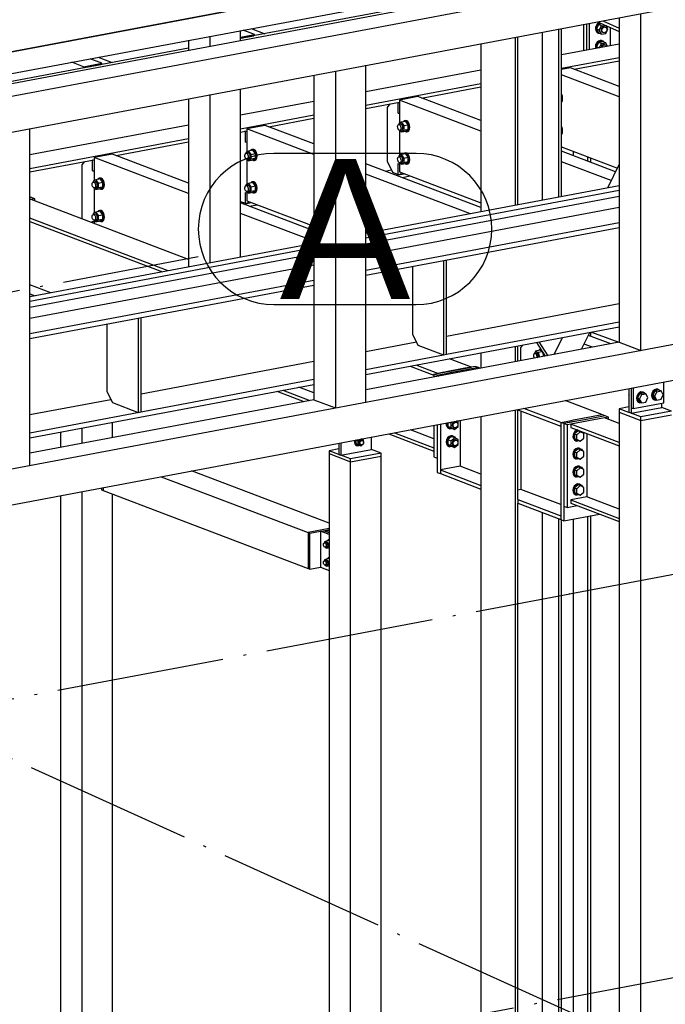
# Paper-space layout 'A0 Advance Steel' of a CAD drawing. Header units: millimetres. Extents: x -21 to 1320, y -7 to 928.
# Tile 65 of 134: x 972 to 995, y 124 to 159. Entities that reach past the tile are written whole.
import ezdxf

# ---------------------------------------------------------------- set-up
doc = ezdxf.new("R2010")
doc.units = ezdxf.units.MM
doc.linetypes.add('ACAD_ISO04W100', pattern=[30, 24, -3, 0, -3])
for name, color, linetype in [('AS_Belki', 145, 'CONTINUOUS'), ('AS_Blachy', 30, 'CONTINUOUS'), ('AS_Siatki', 72, 'CONTINUOUS'), ('AS_Sruby', 9, 'CONTINUOUS')]:
    doc.layers.add(name, color=color, linetype=linetype)
doc.styles.add('Arial', font='arial.ttf', dxfattribs={"height": 150})

psp = doc.layouts.new('A0 Advance Steel')

# ---------------------------------------------------------------- linework, layer by layer
at = {"layer": 'AS_Belki', "linetype": 'Continuous', "ltscale": 0.25}
for p, q in [((1012.917, 165.624), (958.822, 155.433)), ((1012.94, 165.615), (958.845, 155.424)), ((958.845, 154.653), (1012.94, 164.844)), ((1011.486, 164.206), (958.865, 154.292)), ((959.531, 153.981), (1012.253, 163.914)), ((959.531, 152.697), (1012.253, 162.629)), ((988.63, 159.985), (980.056, 158.37)), ((992.986, 158.999), (993.577, 158.734)), ((993.577, 159.111), (993.577, 147.514)), ((994.344, 147.222), (994.344, 159.255)), ((980.056, 158.285), (980.056, 158.649)), ((980.555, 158.508), (980.141, 158.665)), ((980.427, 158.719), (980.918, 158.532)), ((991.417, 152.692), (991.417, 158.704)), ((991.515, 152.71), (991.515, 158.722)), ((992.8, 158.964), (993.577, 158.616)), ((993.247, 158.764), (993.247, 158.104)), ((978.198, 158.299), (978.198, 157.935)), ((978.965, 158.079), (978.965, 158.444)), ((980.056, 158.414), (980.555, 158.508)), ((980.056, 158.375), (980.522, 158.463)), ((980.139, 158.391), (980.148, 158.387)), ((980.522, 158.458), (980.522, 158.463)), ((980.555, 158.464), (980.555, 158.508)), ((989.857, 158.41), (989.857, 152.398)), ((989.955, 152.416), (989.955, 158.428)), ((990.826, 158.592), (990.826, 152.58)), ((978.198, 158.02), (971.036, 156.671)), ((988.63, 158.179), (988.63, 152.167)), ((993.577, 158.166), (991.515, 157.778)), ((975.102, 157.48), (974.688, 157.638)), ((974.974, 157.692), (975.464, 157.505)), ((991.515, 157.298), (993.577, 157.686)), ((974.447, 157.357), (974.034, 157.515)), ((974.447, 157.357), (975.102, 157.48)), ((974.447, 157.313), (974.447, 157.357)), ((974.48, 157.325), (975.069, 157.436)), ((974.48, 157.32), (974.48, 157.325)), ((974.685, 157.363), (974.694, 157.36)), ((975.069, 157.431), (975.069, 157.436)), ((975.102, 157.437), (975.102, 157.48)), ((984.528, 145.373), (984.528, 157.406)), ((988.63, 157.234), (984.528, 156.462)), ((991.837, 157.315), (991.515, 157.254)), ((993.577, 156.652), (991.837, 157.315)), ((991.968, 157.265), (993.577, 157.568)), ((982.671, 157.056), (982.671, 145.459)), ((983.438, 157.201), (983.438, 145.167)), ((993.577, 156.279), (991.515, 157.065)), ((980.056, 150.551), (980.056, 156.563)), ((984.528, 155.981), (988.63, 156.754)), ((986.515, 156.237), (988.63, 156.636)), ((978.198, 156.213), (978.198, 150.201)), ((978.965, 150.346), (978.965, 156.358)), ((986.384, 156.287), (985.73, 156.164)), ((988.63, 155.432), (986.384, 156.287)), ((982.671, 156.112), (980.056, 155.619)), ((984.528, 155.863), (985.73, 156.089)), ((988.63, 155.059), (985.73, 156.164)), ((985.73, 156.164), (985.73, 155.336)), ((980.056, 155.139), (982.671, 155.631)), ((981.062, 155.21), (982.671, 155.513)), ((978.198, 155.269), (972.531, 154.202)), ((972.531, 143.112), (972.531, 155.146)), ((980.931, 155.26), (980.277, 155.137)), ((982.671, 154.225), (980.277, 155.137)), ((980.277, 155.137), (980.277, 154.308)), ((982.671, 154.597), (980.931, 155.26)), ((972.531, 153.721), (978.198, 154.789)), ((980.056, 155.021), (980.277, 155.062)), ((985.73, 155.083), (985.73, 154.179)), ((975.609, 154.183), (978.198, 154.671)), ((991.515, 154.496), (993.509, 153.736)), ((991.515, 154.471), (991.557, 154.479)), ((975.478, 154.233), (974.823, 154.109)), ((978.198, 152.824), (974.823, 154.109)), ((974.823, 154.109), (974.823, 153.281)), ((978.198, 153.196), (975.478, 154.233)), ((993.442, 153.599), (991.515, 154.333)), ((991.936, 154.173), (991.936, 154.335)), ((992.457, 153.974), (992.457, 154.137)), ((992.561, 153.934), (992.561, 154.097)), ((972.531, 153.603), (974.823, 154.035)), ((980.277, 154.055), (980.277, 153.152)), ((988.63, 152.327), (984.528, 153.89)), ((985.73, 153.926), (985.73, 153.595)), ((993.288, 153.285), (991.515, 153.96)), ((993.577, 153.875), (993.159, 153.02)), ((988.257, 152.097), (984.528, 153.517)), ((985.211, 153.629), (985.435, 153.672)), ((985.611, 153.477), (985.897, 153.531)), ((985.73, 153.595), (988.63, 152.49)), ((985.818, 153.398), (986.104, 153.452)), ((974.823, 153.028), (974.823, 152.125)), ((993.577, 153.099), (984.528, 151.394)), ((980.277, 152.899), (980.277, 152.567)), ((972.571, 152.615), (972.531, 152.608)), ((978.198, 150.471), (972.571, 152.615)), ((982.671, 151.493), (980.056, 152.489)), ((980.157, 152.45), (980.444, 152.504)), ((980.277, 152.567), (982.671, 151.655)), ((980.365, 152.371), (980.651, 152.425)), ((982.671, 151.12), (980.056, 152.116)), ((977.473, 150.065), (972.531, 151.947)), ((972.531, 151.829), (977.265, 150.026)), ((974.823, 151.872), (974.823, 151.757)), ((984.528, 150.084), (993.577, 151.789)), ((984.528, 149.904), (993.577, 151.609)), ((982.671, 151.044), (972.531, 149.134)), ((961.625, 141.058), (1012.252, 150.596)), ((972.531, 147.824), (982.671, 149.734)), ((973.284, 149.276), (972.531, 149.562)), ((972.531, 147.644), (982.671, 149.554)), ((959.531, 139.379), (1012.252, 149.311)), ((972.531, 149.239), (972.716, 149.169)), ((993.577, 148.88), (987.411, 147.718)), ((987.411, 147.082), (993.577, 148.243)), ((984.528, 146.359), (993.577, 148.063)), ((992.227, 147.26), (992.523, 147.865)), ((993.268, 147.456), (992.472, 147.759)), ((992.561, 147.725), (992.561, 147.872)), ((992.589, 147.877), (993.554, 147.51)), ((986.331, 147.515), (984.528, 147.175)), ((993.577, 147.514), (984.528, 145.809)), ((989.955, 146.832), (989.955, 147.381)), ((990.707, 147.523), (991.025, 147.033)), ((991.246, 147.075), (991.542, 147.68)), ((992.614, 147.332), (992.318, 147.445)), ((993.577, 147.514), (994.344, 147.222)), ((984.528, 146.538), (987.302, 147.061)), ((987.302, 147.061), (987.411, 147.082)), ((988.63, 147.131), (988.63, 146.582)), ((989.857, 147.363), (989.857, 146.813)), ((982.671, 146.825), (976.505, 145.663)), ((987.095, 146.4), (986.317, 146.696)), ((988.294, 146.626), (987.517, 146.922)), ((986.11, 146.657), (986.958, 146.333)), ((987.313, 146.441), (987.095, 146.4)), ((987.329, 146.444), (988.294, 146.626)), ((972.531, 144.278), (982.671, 146.189)), ((972.531, 144.098), (982.671, 146.009)), ((981.353, 145.76), (982.318, 145.393)), ((981.561, 145.8), (982.526, 145.432)), ((982.671, 145.7), (982.129, 145.907)), ((975.425, 145.46), (972.531, 144.915)), ((982.671, 145.459), (972.531, 143.549)), ((982.671, 145.459), (983.438, 145.167)), ((992.956, 144.928), (991.642, 145.428)), ((989.857, 145.092), (989.857, 124.343)), ((989.95, 145.109), (989.95, 145.103)), ((989.95, 145.103), (991.484, 144.519)), ((989.955, 141.898), (989.955, 145.101)), ((990.059, 145.062), (990.059, 142.254)), ((991.484, 144.65), (990.17, 145.151)), ((992.585, 144.858), (992.956, 144.928)), ((993.577, 145.009), (993.577, 124.343)), ((975.484, 144.105), (975.484, 144.655)), ((987.889, 144.721), (987.889, 143.081)), ((988.63, 144.861), (988.63, 124.343)), ((993.05, 144.814), (991.85, 144.588)), ((993.577, 143.93), (991.85, 144.588)), ((991.85, 144.588), (991.85, 144.47)), ((991.854, 144.72), (991.941, 144.736)), ((993.577, 144.613), (993.05, 144.814)), ((994.344, 124.343), (994.344, 144.717)), ((973.627, 144.305), (973.627, 143.755)), ((974.394, 143.9), (974.394, 144.449)), ((985.342, 144.241), (986.958, 143.625)), ((985.549, 144.28), (986.958, 143.744)), ((986.958, 144.067), (986.117, 144.387)), ((991.85, 144.47), (993.577, 143.812)), ((992.418, 144.254), (992.418, 141.987)), ((983.214, 143.534), (983.214, 124.343)), ((983.981, 124.343), (983.981, 143.241)), ((985.072, 124.343), (985.072, 143.447)), ((983.214, 141.046), (978.306, 142.916)), ((987.889, 143.081), (987.188, 142.949)), ((987.188, 142.949), (988.63, 142.4)), ((987.188, 142.949), (987.188, 142.818)), ((987.188, 142.818), (988.63, 142.269)), ((988.63, 142.798), (987.889, 143.081)), ((977.215, 142.71), (982.463, 140.711)), ((974.394, 124.343), (974.394, 142.179)), ((975.145, 142.32), (975.145, 142.214)), ((975.145, 142.214), (982.463, 139.427)), ((990.059, 142.254), (989.955, 142.234)), ((991.484, 141.711), (990.059, 142.254)), ((973.627, 142.034), (973.627, 124.343)), ((975.484, 124.343), (975.484, 142.085)), ((989.955, 141.898), (989.95, 141.897)), ((989.95, 141.897), (991.484, 141.313)), ((989.95, 141.897), (989.95, 141.766)), ((989.95, 141.766), (991.484, 141.182)), ((989.955, 124.343), (989.955, 141.764)), ((992.418, 141.987), (991.85, 141.88)), ((991.85, 141.88), (993.577, 141.222)), ((991.85, 141.88), (991.85, 141.762)), ((991.85, 141.762), (993.577, 141.104)), ((993.577, 141.546), (992.418, 141.987)), ((990.826, 141.432), (990.826, 124.343)), ((991.417, 124.343), (991.417, 141.207)), ((991.515, 124.343), (991.515, 141.17)), ((991.936, 124.343), (991.936, 141.201)), ((992.457, 124.343), (992.457, 141.3)), ((992.561, 124.343), (992.561, 141.319)), ((973.627, 124.343), (973.627, 115.302)), ((974.394, 115.01), (974.394, 124.343)), ((975.484, 115.215), (975.484, 124.343)), ((983.214, 124.343), (983.214, 111.65)), ((983.981, 111.358), (983.981, 124.343)), ((985.072, 111.563), (985.072, 124.343)), ((988.63, 124.343), (988.63, 106.119)), ((989.857, 124.343), (989.857, 105.651)), ((989.955, 105.67), (989.955, 124.343)), ((990.826, 124.343), (990.826, 106.17)), ((991.417, 105.945), (991.417, 124.343)), ((991.515, 105.964), (991.515, 124.343)), ((991.936, 120.766), (991.936, 124.343)), ((992.457, 120.529), (992.457, 124.343)), ((992.561, 120.545), (992.561, 124.343)), ((993.577, 124.343), (993.577, 94.974)), ((994.344, 94.682), (994.344, 124.343))]:
    psp.add_line(p, q, dxfattribs=at)
at = {"layer": 'AS_Blachy', "linetype": 'Continuous', "ltscale": 0.25}
for p, q in [((992.301, 158.87), (992.301, 157.926)), ((992.403, 158.89), (992.403, 157.945)), ((992.505, 158.909), (992.505, 157.964)), ((985.383, 156.024), (985.286, 155.899)), ((985.286, 155.899), (985.286, 153.978)), ((985.678, 156.071), (985.663, 156.077)), ((985.678, 156.071), (985.73, 156.081)), ((985.678, 155.691), (985.678, 156.071)), ((985.678, 155.691), (985.73, 155.701)), ((985.73, 155.671), (985.678, 155.691)), ((980.224, 155.044), (980.21, 155.05)), ((980.224, 155.044), (980.277, 155.054)), ((980.224, 154.664), (980.224, 155.044)), ((980.224, 154.664), (980.277, 154.674)), ((980.277, 154.644), (980.224, 154.664)), ((974.477, 153.969), (974.38, 153.845)), ((974.38, 153.845), (974.38, 151.926)), ((974.771, 154.017), (974.757, 154.022)), ((974.771, 154.017), (974.823, 154.027)), ((974.771, 153.636), (974.771, 154.017)), ((985.286, 153.978), (985.478, 153.583)), ((985.678, 153.893), (985.73, 153.873)), ((985.678, 153.507), (985.678, 153.893)), ((974.771, 153.636), (974.823, 153.646)), ((974.823, 153.617), (974.771, 153.636)), ((985.478, 153.583), (985.678, 153.507)), ((985.678, 153.507), (985.787, 153.528)), ((985.787, 153.528), (985.787, 153.573)), ((972.592, 152.685), (972.531, 152.708)), ((972.592, 152.685), (972.531, 152.673)), ((972.707, 152.641), (972.592, 152.685)), ((980.224, 152.865), (980.277, 152.846)), ((980.224, 152.48), (980.224, 152.865)), ((993.577, 152.938), (984.528, 151.234)), ((993.577, 152.72), (984.528, 151.015)), ((972.707, 152.641), (972.531, 152.608)), ((972.707, 152.563), (972.707, 152.641)), ((980.056, 152.544), (980.224, 152.48)), ((980.224, 152.48), (980.334, 152.501)), ((980.334, 152.501), (980.334, 152.546)), ((984.528, 150.63), (993.577, 152.335)), ((974.771, 151.838), (974.823, 151.818)), ((974.771, 151.777), (974.771, 151.838)), ((982.671, 150.884), (972.531, 148.973)), ((982.671, 150.665), (972.531, 148.755)), ((972.531, 148.37), (982.671, 150.28)), ((986.19, 150.217), (986.19, 147.806)), ((987.302, 150.427), (987.302, 147.061)), ((987.411, 147.082), (987.411, 150.447)), ((975.283, 148.162), (975.283, 145.751)), ((976.396, 148.372), (976.396, 145.006)), ((976.505, 145.027), (976.505, 148.392)), ((986.19, 147.806), (986.382, 147.412)), ((986.382, 147.412), (987.302, 147.061)), ((990.12, 147.412), (990.048, 147.319)), ((990.616, 147.506), (990.934, 147.016)), ((990.048, 147.319), (990.048, 146.849)), ((986.958, 146.374), (987.329, 146.444)), ((987.073, 146.33), (986.958, 146.374)), ((986.958, 146.374), (986.958, 146.267)), ((987.444, 146.4), (987.073, 146.33)), ((987.146, 146.302), (987.073, 146.33)), ((987.073, 146.33), (987.073, 146.289)), ((988.06, 146.581), (987.329, 146.444)), ((987.531, 146.416), (987.444, 146.4)), ((988.175, 146.538), (987.531, 146.416)), ((988.294, 146.626), (988.06, 146.581)), ((988.546, 146.607), (988.175, 146.538)), ((988.431, 146.651), (988.294, 146.626)), ((988.546, 146.607), (988.431, 146.651)), ((988.618, 146.58), (988.546, 146.607)), ((995.166, 145.346), (995.166, 146.092)), ((975.283, 145.751), (975.475, 145.357)), ((993.922, 145.858), (993.922, 145.006)), ((993.999, 145.872), (993.999, 145.64)), ((993.999, 145.64), (993.999, 145.169)), ((994.076, 145.887), (994.076, 145.14)), ((975.475, 145.357), (976.396, 145.006)), ((994.076, 145.14), (995.166, 145.346)), ((995.09, 145.182), (995.09, 145.331)), ((976.396, 145.006), (976.505, 145.027)), ((993.071, 144.884), (992.956, 144.928)), ((993.922, 145.202), (993.577, 145.137)), ((993.922, 145.006), (993.577, 145.137)), ((993.577, 145.137), (993.577, 145.009)), ((993.577, 145.009), (994.344, 144.717)), ((993.961, 144.991), (993.922, 145.006)), ((994.344, 144.845), (993.961, 144.991)), ((993.999, 144.977), (995.09, 145.182)), ((993.999, 145.169), (993.999, 144.977)), ((993.999, 145.169), (994.076, 145.14)), ((995.435, 145.051), (994.344, 144.845)), ((994.344, 144.717), (995.435, 144.922)), ((995.435, 145.051), (995.09, 145.182)), ((987.073, 144.567), (987.073, 142.862)), ((987.188, 144.589), (987.188, 142.949)), ((991.484, 144.65), (991.854, 144.72)), ((991.599, 144.606), (991.484, 144.65)), ((991.484, 144.65), (991.484, 141.182)), ((992.335, 144.745), (991.599, 144.606)), ((991.97, 144.676), (991.599, 144.606)), ((991.714, 144.562), (991.599, 144.606)), ((991.599, 144.606), (991.599, 144.157)), ((991.85, 144.588), (991.714, 144.562)), ((991.941, 144.736), (992.585, 144.858)), ((993.071, 144.884), (992.335, 144.745)), ((992.7, 144.814), (992.335, 144.745)), ((993.186, 144.84), (993.05, 144.814)), ((993.186, 144.84), (993.071, 144.884)), ((993.186, 144.762), (993.186, 144.84)), ((994.344, 144.717), (994.344, 144.845)), ((986.958, 144.546), (986.958, 143.419)), ((991.714, 144.562), (991.714, 141.608)), ((983.559, 143.905), (983.559, 143.505)), ((983.636, 143.92), (983.636, 143.476)), ((984.727, 143.681), (984.727, 144.125)), ((991.599, 144.157), (991.599, 141.652)), ((983.559, 143.701), (983.214, 143.636)), ((983.559, 143.505), (983.214, 143.636)), ((983.214, 143.636), (983.214, 143.534)), ((983.214, 143.534), (983.981, 143.241)), ((983.636, 143.476), (984.727, 143.681)), ((985.072, 143.55), (983.981, 143.344)), ((985.072, 143.55), (984.727, 143.681)), ((985.072, 143.447), (985.072, 143.55)), ((983.636, 143.476), (983.559, 143.505)), ((983.559, 143.505), (983.636, 143.476)), ((983.981, 143.344), (983.636, 143.476)), ((983.981, 143.241), (985.072, 143.447)), ((983.981, 143.241), (983.981, 143.344)), ((986.958, 143.419), (987.073, 143.376)), ((987.073, 142.862), (987.188, 142.818)), ((975.084, 142.309), (975.084, 142.237)), ((975.084, 142.237), (975.145, 142.214)), ((991.599, 141.652), (991.714, 141.608)), ((991.599, 141.652), (991.599, 141.138)), ((991.714, 141.608), (992.076, 141.676)), ((991.484, 141.182), (991.599, 141.138)), ((991.599, 141.138), (992.863, 141.376)), ((983.214, 140.853), (982.463, 140.711)), ((982.524, 140.688), (982.463, 140.711)), ((982.463, 140.711), (982.463, 139.427)), ((982.524, 140.688), (982.906, 140.76)), ((982.906, 140.76), (983.015, 140.78)), ((982.906, 140.76), (983.015, 140.78)), ((983.214, 140.642), (982.906, 140.76)), ((982.906, 140.76), (982.906, 139.475)), ((983.015, 140.78), (983.214, 140.818)), ((983.214, 140.704), (983.015, 140.78)), ((983.2, 140.772), (983.091, 140.751)), ((983.214, 140.704), (983.091, 140.751)), ((983.214, 140.766), (983.2, 140.772)), ((982.524, 139.403), (982.524, 140.688)), ((982.463, 139.427), (982.524, 139.403)), ((982.524, 139.403), (982.906, 139.475)), ((982.906, 139.475), (983.214, 139.358))]:
    psp.add_line(p, q, dxfattribs=at)
at = {"layer": 'AS_Siatki', "color": 20, "linetype": 'Continuous', "ltscale": 0.25}
for p, q in [((986.325, 154.258), (981.245, 154.258)), ((981.245, 148.858), (986.325, 148.858))]:
    psp.add_line(p, q, dxfattribs=at)
at = {"layer": 'AS_Siatki', "color": 20, "linetype": 'ACAD_ISO04W100', "ltscale": 0.25}
for p, q in [((966.261, 148.257), (978.545, 150.571)), ((1047.249, 98.404), (934.369, 149.666)), ((991.803, 138.527), (1004.087, 140.842)), ((667.312, 77.394), (991.804, 138.528)), ((991.804, 138.528), (991.803, 138.527)), ((692.623, 67.753), (1017.115, 128.886))]:
    psp.add_line(p, q, dxfattribs=at)
at = {"layer": 'AS_Siatki', "color": 20, "linetype": 'Continuous', "ltscale": 0.25}
for centre, start, end in [((981.245, 151.558), 90, 270), ((986.325, 151.558), 270, 90)]:
    psp.add_arc(centre, 2.7, start, end, dxfattribs=at)
at = {"layer": 'AS_Sruby', "linetype": 'Continuous', "ltscale": 0.25}
for p, q in [((992.839, 158.867), (992.762, 158.706)), ((992.762, 158.706), (992.839, 158.57)), ((992.862, 158.661), (992.762, 158.706)), ((992.97, 158.888), (992.839, 158.867)), ((992.939, 158.822), (992.839, 158.867)), ((992.862, 158.661), (992.939, 158.822)), ((992.939, 158.524), (992.862, 158.661)), ((992.939, 158.822), (993.072, 158.843)), ((993.079, 158.773), (993.051, 158.785)), ((993.093, 158.548), (993.169, 158.709)), ((993.169, 158.709), (993.102, 158.829)), ((992.799, 158.564), (992.82, 158.555)), ((992.839, 158.57), (992.939, 158.524)), ((992.939, 158.524), (993.093, 158.548)), ((992.981, 158.584), (993.009, 158.572)), ((992.839, 158.225), (992.762, 158.064)), ((992.762, 158.064), (992.788, 158.018)), ((992.841, 158.028), (992.762, 158.064)), ((992.992, 158.249), (992.839, 158.225)), ((992.939, 158.179), (992.839, 158.225)), ((992.869, 158.033), (992.939, 158.179)), ((992.939, 158.179), (993.093, 158.204)), ((993.011, 158.264), (992.991, 158.273)), ((993.093, 158.204), (992.992, 158.249)), ((993.079, 158.13), (993.051, 158.143)), ((993.158, 158.087), (993.093, 158.204)), ((985.765, 155.302), (985.698, 155.29)), ((985.789, 155.37), (985.7, 155.318)), ((985.7, 155.318), (985.7, 155.29)), ((985.95, 155.401), (985.789, 155.37)), ((985.789, 155.37), (985.878, 155.251)), ((985.878, 155.251), (986.039, 155.281)), ((985.878, 155.251), (985.878, 155.079)), ((985.939, 155.43), (985.906, 155.424)), ((986.039, 155.281), (985.95, 155.401)), ((986.039, 155.109), (986.039, 155.281)), ((985.745, 155.082), (985.812, 155.095)), ((985.748, 155.082), (985.789, 155.027)), ((985.878, 155.079), (985.789, 155.027)), ((985.789, 155.027), (985.95, 155.057)), ((986.039, 155.109), (985.878, 155.079)), ((985.95, 155.057), (986.039, 155.109)), ((985.994, 155.034), (986.027, 155.04)), ((980.312, 154.275), (980.245, 154.262)), ((980.336, 154.343), (980.247, 154.291)), ((980.247, 154.291), (980.247, 154.263)), ((980.292, 154.055), (980.359, 154.067)), ((980.497, 154.373), (980.336, 154.343)), ((980.336, 154.343), (980.425, 154.223)), ((980.425, 154.223), (980.586, 154.254)), ((980.425, 154.223), (980.425, 154.051)), ((980.586, 154.082), (980.425, 154.051)), ((980.486, 154.403), (980.453, 154.396)), ((980.586, 154.254), (980.497, 154.373)), ((980.497, 154.03), (980.586, 154.082)), ((980.586, 154.082), (980.586, 154.254)), ((985.765, 154.146), (985.698, 154.134)), ((985.789, 154.214), (985.7, 154.162)), ((985.7, 154.162), (985.7, 154.134)), ((985.95, 154.245), (985.789, 154.214)), ((985.789, 154.214), (985.878, 154.094)), ((985.878, 154.094), (986.039, 154.125)), ((985.878, 154.094), (985.878, 153.923)), ((985.939, 154.274), (985.906, 154.268)), ((986.039, 154.125), (985.95, 154.245)), ((986.039, 153.953), (986.039, 154.125)), ((980.294, 154.055), (980.336, 153.999)), ((980.425, 154.051), (980.336, 153.999)), ((980.336, 153.999), (980.497, 154.03)), ((980.541, 154.007), (980.574, 154.013)), ((985.745, 153.926), (985.812, 153.938)), ((985.748, 153.926), (985.789, 153.871)), ((985.878, 153.923), (985.789, 153.871)), ((985.789, 153.871), (985.95, 153.901)), ((986.039, 153.953), (985.878, 153.923)), ((985.95, 153.901), (986.039, 153.953)), ((985.994, 153.878), (986.027, 153.884)), ((975.033, 153.375), (975, 153.369)), ((974.859, 153.248), (974.791, 153.235)), ((974.883, 153.316), (974.794, 153.264)), ((974.794, 153.264), (974.794, 153.235)), ((974.838, 153.027), (974.906, 153.04)), ((974.841, 153.028), (974.883, 152.972)), ((975.044, 153.346), (974.883, 153.316)), ((974.883, 153.316), (974.971, 153.196)), ((974.971, 153.024), (974.883, 152.972)), ((974.971, 153.196), (975.133, 153.226)), ((974.971, 153.196), (974.971, 153.024)), ((975.133, 153.054), (974.971, 153.024)), ((975.133, 153.226), (975.044, 153.346)), ((975.044, 153.002), (975.133, 153.054)), ((975.133, 153.054), (975.133, 153.226)), ((980.312, 153.119), (980.245, 153.106)), ((980.336, 153.187), (980.247, 153.135)), ((980.247, 153.135), (980.247, 153.107)), ((980.497, 153.217), (980.336, 153.187)), ((980.336, 153.187), (980.425, 153.067)), ((980.425, 153.067), (980.586, 153.097)), ((980.425, 153.067), (980.425, 152.895)), ((980.486, 153.246), (980.453, 153.24)), ((980.586, 153.097), (980.497, 153.217)), ((980.586, 152.926), (980.586, 153.097)), ((974.883, 152.972), (975.044, 153.002)), ((975.088, 152.979), (975.121, 152.986)), ((980.292, 152.898), (980.359, 152.911)), ((980.294, 152.899), (980.336, 152.843)), ((980.425, 152.895), (980.336, 152.843)), ((980.336, 152.843), (980.497, 152.874)), ((980.586, 152.926), (980.425, 152.895)), ((980.497, 152.874), (980.586, 152.926)), ((980.541, 152.851), (980.574, 152.857)), ((974.859, 152.092), (974.791, 152.079)), ((974.883, 152.159), (974.794, 152.107)), ((974.794, 152.107), (974.794, 152.079)), ((975.044, 152.19), (974.883, 152.159)), ((974.883, 152.159), (974.971, 152.04)), ((974.971, 152.04), (975.133, 152.07)), ((974.971, 152.04), (974.971, 151.868)), ((975.033, 152.219), (975, 152.213)), ((975.133, 152.07), (975.044, 152.19)), ((975.133, 151.898), (975.133, 152.07)), ((974.838, 151.871), (974.906, 151.884)), ((974.841, 151.872), (974.883, 151.816)), ((974.971, 151.868), (974.883, 151.816)), ((974.883, 151.816), (975.044, 151.846)), ((975.133, 151.898), (974.971, 151.868)), ((975.044, 151.846), (975.133, 151.898)), ((975.088, 151.823), (975.121, 151.829)), ((990.523, 147.082), (990.52, 147.076)), ((990.52, 147.076), (990.521, 147.073)), ((990.578, 147.195), (990.531, 147.098)), ((990.611, 147.128), (990.566, 147.12)), ((990.74, 147.225), (990.578, 147.195)), ((990.578, 147.195), (990.681, 147.142)), ((990.834, 147.171), (990.681, 147.142)), ((990.681, 147.142), (990.723, 146.976)), ((990.828, 147.18), (990.74, 147.225)), ((990.774, 147.255), (990.741, 147.249)), ((990.885, 147.007), (990.848, 147.149)), ((993.922, 145.65), (993.913, 145.628)), ((993.913, 145.628), (993.922, 145.61)), ((993.922, 145.624), (993.913, 145.628)), ((994.298, 145.671), (994.225, 145.509)), ((994.444, 145.699), (994.298, 145.671)), ((994.375, 145.642), (994.298, 145.671)), ((994.302, 145.479), (994.375, 145.642)), ((994.375, 145.642), (994.521, 145.669)), ((994.434, 145.726), (994.411, 145.735)), ((994.521, 145.669), (994.444, 145.699)), ((994.594, 145.534), (994.521, 145.669)), ((994.844, 145.774), (994.771, 145.611)), ((994.99, 145.801), (994.844, 145.774)), ((994.92, 145.745), (994.844, 145.774)), ((994.847, 145.582), (994.92, 145.745)), ((994.92, 145.745), (995.066, 145.772)), ((994.979, 145.829), (994.956, 145.837)), ((995.066, 145.772), (994.99, 145.801)), ((995.139, 145.637), (995.066, 145.772)), ((995.066, 145.475), (995.139, 145.637)), ((994.225, 145.509), (994.298, 145.374)), ((994.302, 145.479), (994.225, 145.509)), ((994.286, 145.355), (994.309, 145.346)), ((994.298, 145.374), (994.375, 145.344)), ((994.375, 145.344), (994.302, 145.479)), ((994.375, 145.344), (994.521, 145.372)), ((994.521, 145.372), (994.594, 145.534)), ((994.771, 145.611), (994.844, 145.476)), ((994.847, 145.582), (994.771, 145.611)), ((994.831, 145.458), (994.854, 145.449)), ((994.844, 145.476), (994.92, 145.447)), ((994.92, 145.447), (994.847, 145.582)), ((994.92, 145.447), (995.066, 145.475)), ((987.456, 144.639), (987.456, 144.503)), ((987.519, 144.651), (987.569, 144.632)), ((987.569, 144.632), (987.612, 144.669)), ((987.569, 144.46), (987.569, 144.632)), ((987.761, 144.659), (987.729, 144.671)), ((987.822, 144.68), (987.78, 144.7)), ((987.822, 144.508), (987.822, 144.68)), ((987.456, 144.503), (987.582, 144.441)), ((987.569, 144.46), (987.456, 144.503)), ((987.497, 144.432), (987.52, 144.423)), ((987.696, 144.398), (987.569, 144.46)), ((987.582, 144.441), (987.696, 144.398)), ((987.662, 144.469), (987.695, 144.456)), ((987.696, 144.398), (987.822, 144.508)), ((992.108, 144.346), (991.981, 144.236)), ((991.981, 144.236), (992.058, 144.207)), ((991.981, 144.236), (991.981, 144.064)), ((992.058, 144.207), (992.184, 144.317)), ((992.184, 144.317), (992.108, 144.346)), ((992.311, 144.254), (992.184, 144.317)), ((992.311, 144.083), (992.311, 144.254)), ((984.181, 144.022), (984.173, 144.016)), ((984.256, 143.984), (984.173, 144.016)), ((984.173, 144.016), (984.173, 143.887)), ((984.173, 143.887), (984.267, 143.84)), ((984.256, 143.855), (984.173, 143.887)), ((984.256, 143.984), (984.333, 144.051)), ((984.256, 143.855), (984.256, 143.984)), ((984.35, 143.809), (984.445, 143.891)), ((984.445, 144.02), (984.368, 144.058)), ((984.408, 144.001), (984.375, 144.013)), ((984.445, 143.955), (984.445, 144.02)), ((984.445, 143.891), (984.445, 143.919)), ((987.582, 144.143), (987.456, 144.033)), ((987.456, 144.033), (987.569, 143.99)), ((987.456, 144.033), (987.456, 143.861)), ((987.569, 143.99), (987.696, 144.099)), ((987.569, 143.818), (987.569, 143.99)), ((987.696, 144.099), (987.582, 144.143)), ((987.645, 144.161), (987.622, 144.169)), ((987.822, 144.037), (987.696, 144.099)), ((987.696, 143.756), (987.822, 143.865)), ((987.761, 144.017), (987.729, 144.029)), ((987.822, 143.865), (987.822, 144.037)), ((991.981, 144.064), (992.108, 144.002)), ((992.058, 144.035), (991.981, 144.064)), ((992.022, 143.993), (992.045, 143.984)), ((992.058, 144.035), (992.058, 144.207)), ((992.184, 143.973), (992.058, 144.035)), ((992.108, 144.002), (992.184, 143.973)), ((992.184, 143.973), (992.311, 144.083)), ((984.198, 143.824), (984.217, 143.817)), ((984.35, 143.809), (984.256, 143.855)), ((984.267, 143.84), (984.35, 143.809)), ((984.325, 143.862), (984.357, 143.849)), ((987.456, 143.861), (987.582, 143.799)), ((987.569, 143.818), (987.456, 143.861)), ((987.497, 143.79), (987.52, 143.781)), ((987.696, 143.756), (987.569, 143.818)), ((987.582, 143.799), (987.696, 143.756)), ((987.662, 143.826), (987.695, 143.814)), ((992.108, 143.703), (991.981, 143.594)), ((991.981, 143.594), (992.058, 143.565)), ((991.981, 143.594), (991.981, 143.422)), ((992.058, 143.565), (992.184, 143.674)), ((992.058, 143.393), (992.058, 143.565)), ((992.184, 143.674), (992.108, 143.703)), ((992.17, 143.721), (992.147, 143.73)), ((992.311, 143.612), (992.184, 143.674)), ((992.311, 143.44), (992.311, 143.612)), ((991.981, 143.422), (992.108, 143.36)), ((992.058, 143.393), (991.981, 143.422)), ((992.022, 143.351), (992.045, 143.342)), ((992.184, 143.331), (992.058, 143.393)), ((992.108, 143.36), (992.184, 143.331)), ((992.184, 143.331), (992.311, 143.44)), ((992.108, 143.061), (991.981, 142.951)), ((991.981, 142.951), (992.058, 142.922)), ((991.981, 142.951), (991.981, 142.78)), ((992.058, 142.922), (992.184, 143.032)), ((992.058, 142.75), (992.058, 142.922)), ((992.184, 143.032), (992.108, 143.061)), ((992.17, 143.079), (992.147, 143.088)), ((992.311, 142.97), (992.184, 143.032)), ((992.311, 142.798), (992.311, 142.97)), ((991.981, 142.78), (992.108, 142.718)), ((992.058, 142.75), (991.981, 142.78)), ((992.022, 142.708), (992.045, 142.7)), ((992.184, 142.688), (992.058, 142.75)), ((992.108, 142.718), (992.184, 142.688)), ((992.184, 142.688), (992.311, 142.798)), ((992.108, 142.419), (991.981, 142.309)), ((991.981, 142.309), (992.058, 142.28)), ((991.981, 142.309), (991.981, 142.137)), ((991.981, 142.137), (992.108, 142.075)), ((992.058, 142.108), (991.981, 142.137)), ((992.058, 142.28), (992.184, 142.39)), ((992.058, 142.108), (992.058, 142.28)), ((992.184, 142.046), (992.058, 142.108)), ((992.184, 142.39), (992.108, 142.419)), ((992.17, 142.437), (992.147, 142.446)), ((992.311, 142.328), (992.184, 142.39)), ((992.184, 142.046), (992.311, 142.156)), ((992.311, 142.156), (992.311, 142.328)), ((992.022, 142.066), (992.045, 142.057)), ((992.108, 142.075), (992.184, 142.046)), ((983.106, 140.408), (983.039, 140.369)), ((983.039, 140.369), (983.039, 140.347)), ((983.088, 140.358), (983.042, 140.349)), ((983.214, 140.429), (983.106, 140.408)), ((983.106, 140.408), (983.172, 140.319)), ((983.214, 140.463), (983.188, 140.458)), ((983.074, 140.193), (983.106, 140.151)), ((983.078, 140.193), (983.123, 140.202)), ((983.172, 140.19), (983.106, 140.151)), ((983.106, 140.151), (983.214, 140.172)), ((983.214, 140.327), (983.172, 140.319)), ((983.172, 140.319), (983.172, 140.19)), ((983.214, 140.198), (983.172, 140.19)), ((983.106, 139.766), (983.039, 139.727)), ((983.039, 139.727), (983.039, 139.704)), ((983.088, 139.715), (983.042, 139.707)), ((983.214, 139.787), (983.106, 139.766)), ((983.106, 139.766), (983.172, 139.676)), ((983.214, 139.684), (983.172, 139.676)), ((983.172, 139.676), (983.172, 139.548)), ((983.214, 139.82), (983.188, 139.815)), ((983.074, 139.551), (983.106, 139.509)), ((983.078, 139.551), (983.123, 139.56)), ((983.172, 139.548), (983.106, 139.509)), ((983.106, 139.509), (983.214, 139.529)), ((983.214, 139.556), (983.172, 139.548))]:
    psp.add_line(p, q, dxfattribs=at)
at = {"layer": 'AS_Sruby', "linetype": 'Continuous', "ltscale": 0.25, "extrusion": (0.508086, -0.230734, 0.829826)}
psp.add_circle((555.082, -695.866, 467.94), 0.107, dxfattribs=at)
at = {"layer": 'AS_Sruby', "linetype": 'Continuous', "ltscale": 0.25, "extrusion": (-0.817975, -0.154104, 0.554228)}
for centre, radius in [((29.993, 552.793, -830.21), 0.107), ((29.993, 549.718, -825.591), 0.107), ((31.13, 552.675, -830.032), 0.107), ((29.993, 546.643, -820.972), 0.107), ((31.13, 549.599, -825.413), 0.107), ((31.13, 546.524, -820.794), 0.107), ((44.158, 549.814, -825.735), 0.08), ((44.789, 549.748, -825.636), 0.08)]:
    psp.add_circle(centre, radius, dxfattribs=at)
at = {"layer": 'AS_Sruby', "linetype": 'Continuous', "ltscale": 0.25, "extrusion": (0.575254, -0.219126, 0.788078)}
for centre, radius in [((486.69, -686.866, 536.518), 0.107), ((484.908, -684.58, 534.732), 0.08), ((486.09, -687.046, 536.659), 0.107)]:
    psp.add_circle(centre, radius, dxfattribs=at)
at = {"layer": 'AS_Sruby', "linetype": 'Continuous', "ltscale": 0.25, "extrusion": (0.508086, -0.230734, 0.829826)}
for centre, radius, start, end in [((555.082, -695.73, 467.849), 0.2, 33.6596, 174.9398), ((555.082, -695.84, 467.923), 0.107, 6.1898, 186.1898), ((554.497, -695.95, 467.997), 0.2, 354.9398, 138.2783), ((554.497, -696.06, 468.071), 0.107, 6.1898, 109.9563)]:
    psp.add_arc(centre, radius, start, end, dxfattribs=at)
at = {"layer": 'AS_Sruby', "linetype": 'Continuous', "ltscale": 0.25, "extrusion": (-0.508086, 0.230734, -0.829826)}
for centre, radius, start, end in [((-555.082, -695.749, -467.861), 0.2, 333.3837, 146.3894), ((-554.497, -695.969, -468.01), 0.2, 45.7633, 206.8101), ((-554.497, -696.086, -468.089), 0.107, 80.6414, 219.0553)]:
    psp.add_arc(centre, radius, start, end, dxfattribs=at)
at = {"layer": 'AS_Sruby', "linetype": 'Continuous', "ltscale": 0.25, "extrusion": (-0.817975, -0.154104, 0.554228)}
for centre, radius, start, end in [((29.993, 556.017, -835.051), 0.2, 24.3919, 118.0595), ((29.993, 552.832, -830.267), 0.107, 3.7257, 183.7257), ((29.993, 552.923, -830.404), 0.2, 327.8568, 211.972), ((29.993, 552.941, -830.432), 0.2, 3.7257, 183.7257), ((31.13, 555.898, -834.873), 0.2, 24.3919, 118.0595), ((29.993, 549.847, -825.785), 0.2, 327.8568, 211.9719), ((29.993, 549.866, -825.813), 0.2, 3.7257, 183.7257), ((29.993, 549.756, -825.649), 0.107, 3.7257, 183.7257), ((31.13, 552.713, -830.089), 0.107, 3.7257, 183.7257), ((31.13, 552.804, -830.226), 0.2, 327.8568, 211.9719), ((31.13, 552.822, -830.254), 0.2, 3.7257, 183.7257), ((29.993, 546.772, -821.166), 0.2, 327.8569, 211.9719), ((29.993, 546.79, -821.194), 0.2, 3.7257, 183.7257), ((29.993, 546.681, -821.03), 0.107, 3.7257, 183.7257), ((31.13, 549.637, -825.47), 0.107, 3.7257, 183.7257), ((31.13, 549.729, -825.607), 0.2, 327.8569, 211.9719), ((31.13, 549.747, -825.635), 0.2, 3.7257, 183.7257), ((31.13, 546.562, -820.852), 0.107, 3.7257, 183.7257), ((31.13, 546.653, -820.988), 0.2, 327.8568, 211.9719), ((31.13, 546.672, -821.016), 0.2, 3.7257, 183.7257), ((38.923, 554.599, -832.922), 0.107, 52.102, 307.2629), ((38.923, 554.625, -832.961), 0.107, 52.1021, 171.598), ((38.923, 554.716, -833.098), 0.2, 160.5097, 207.3443), ((38.923, 554.735, -833.126), 0.2, 180.4086, 182.848), ((38.923, 554.716, -833.098), 0.2, 71.1784, 92.6863), ((38.923, 554.735, -833.126), 0.2, 71.1784, 72.7875), ((44.158, 549.839, -825.774), 0.08, 3.7257, 183.7257), ((44.158, 549.906, -825.873), 0.16, 167.0553, 217.7623), ((44.158, 549.906, -825.873), 0.16, 322.523, 335.3961), ((44.789, 549.773, -825.675), 0.08, 3.7257, 183.7257), ((44.789, 549.84, -825.774), 0.16, 167.0553, 217.7624), ((44.789, 549.84, -825.774), 0.16, 322.523, 335.3962)]:
    psp.add_arc(centre, radius, start, end, dxfattribs=at)
at = {"layer": 'AS_Sruby', "linetype": 'Continuous', "ltscale": 0.25, "extrusion": (0.817975, 0.154104, -0.554228)}
for centre in [(-29.993, 555.998, 835.023), (-31.13, 555.879, 834.845)]:
    psp.add_arc(centre, 0.2, 94.7471, 122.8014, dxfattribs=at)
at = {"layer": 'AS_Sruby', "linetype": 'Continuous', "ltscale": 0.25, "extrusion": (0.575254, -0.219126, 0.788078)}
for centre, radius, start in [((489.969, -691.465, 540.11), 0.2, 3.297), ((490.259, -691.837, 540.401), 0.2, 3.297), ((486.69, -686.724, 536.407), 0.2, 104.7122), ((486.69, -686.839, 536.497), 0.107, 3.297), ((487.891, -690.18, 539.106), 0.2, 21.7273), ((484.908, -684.466, 534.644), 0.16, 93.3568), ((484.908, -684.552, 534.711), 0.08, 3.297), ((486.09, -686.904, 536.547), 0.2, 3.297), ((486.09, -687.019, 536.637), 0.107, 3.297), ((487.29, -690.36, 539.247), 0.2, 3.297), ((486.69, -690.54, 539.388), 0.2, 3.297), ((486.09, -690.72, 539.528), 0.2, 3.297)]:
    psp.add_arc(centre, radius, start, 183.297, dxfattribs=at)
at = {"layer": 'AS_Sruby', "linetype": 'Continuous', "ltscale": 0.25, "extrusion": (-0.575254, 0.219126, -0.788078)}
for centre, radius, start, end in [((-489.969, -691.484, -540.125), 0.2, 332.9895, 206.7377), ((-490.259, -691.857, -540.416), 0.2, 332.9895, 206.7377), ((-486.69, -686.743, -536.422), 0.2, 323.4634, 79.3522), ((-487.891, -690.199, -539.121), 0.2, 323.4634, 158.2727), ((-487.891, -690.199, -539.121), 0.2, 201.8661, 219.8603), ((-484.908, -684.483, -534.656), 0.16, 319.0013, 91.2425), ((-484.908, -684.483, -534.656), 0.16, 217.1634, 223.2968), ((-486.09, -686.923, -536.563), 0.2, 323.4634, 217.8679), ((-487.29, -690.379, -539.262), 0.2, 323.4634, 219.8603), ((-486.69, -690.559, -539.403), 0.2, 323.4635, 219.8603), ((-486.09, -690.74, -539.544), 0.2, 323.4634, 219.8603)]:
    psp.add_arc(centre, radius, start, end, dxfattribs=at)

# ---------------------------------------------------------------- texts
at = {"layer": 'AS_Siatki', "color": 20, "style": 'Arial'}
psp.add_text('A', height=5, dxfattribs=at).set_placement((981.456, 149.058))

doc.saveas('drawing.dxf')
